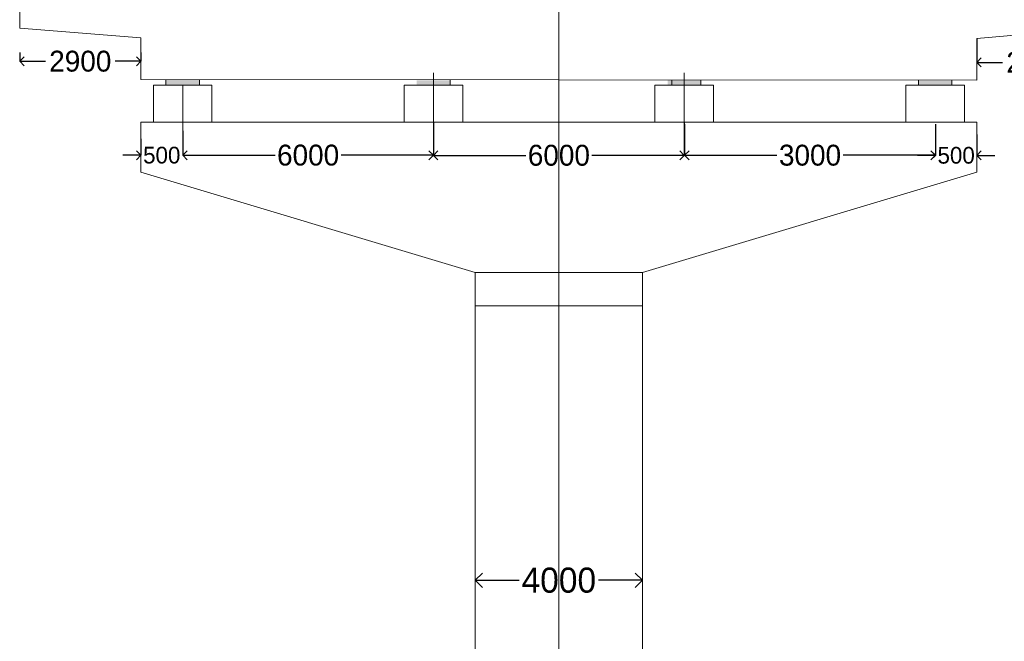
# Model space of a CAD drawing. Header units: millimetres. Extents: x -20950785 to 389010297, y -11535949 to 14056629.
# Tile 65 of 256: x 9431599 to 9455157, y -320437 to -305554. Entities that reach past the tile are written whole.
import ezdxf

# ---------------------------------------------------------------- set-up
doc = ezdxf.new("R2010")
doc.units = ezdxf.units.MM
doc.header["$LTSCALE"] = 60
doc.header["$MEASUREMENT"] = 0
doc.linetypes.add('CENTER', pattern=[2, 1.25, -0.25, 0.25, -0.25])
doc.layers.add('TEXT', color=7, linetype='Continuous')
doc.dimstyles.get("Standard").update_dxf_attribs({"dimtxt": 400, "dimasz": 215, "dimexe": 0.18, "dimexo": 0.0625, "dimgap": 0.09, "dimtad": 0, "dimtih": 1, "dimtoh": 1, "dimdec": 0, "dimzin": 4, "dimdsep": 46, "dimtxsty": 'Standard', "dimblk": 'OPEN90', "dimcen": 0, "dimadec": 0, "dimazin": 1, "dimtfac": 1, "dimtdec": 0, "dimtix": 1, "dimtofl": 0, "dimtmove": 0, "dimatfit": 3, "dimldrblk": 'OPEN30', "dimfxl": 1, "dimtolj": 1, "dimtzin": 0, "dimarcsym": 0})

# ---------------------------------------------------------------- blocks, each defined once
blk = doc.blocks.new('_Open90')
at = {"color": 0, "linetype": 'ByBlock', "lineweight": -2}
for p, q in [((0, 0), (-1, 0)), ((-0.5, 0.5), (0, 0)), ((0, 0), (-0.5, -0.5))]:
    blk.add_line(p, q, dxfattribs=at)
blk = doc.blocks.new('*D1576')
at = {"color": 0, "linetype": 'Continuous', "lineweight": -2, "transparency": 16777216}
for p, q in [((9431599, -306342), (9431599, -306550)), ((9434499, -306342), (9434499, -306550)), ((9431814, -306550), (9432216, -306550)), ((9434284, -306550), (9433883, -306550))]:
    blk.add_line(p, q, dxfattribs=at)
at = {"layer": 'Defpoints', "color": 0, "linetype": 'Continuous', "lineweight": 9, "transparency": 16777216}
for p in [(9431599, -306342), (9434499, -306342), (9434499, -306550)]:
    blk.add_point(p, dxfattribs=at)
at = {"color": 0, "linetype": 'Continuous', "lineweight": -2, "transparency": 16777216, "xscale": 215, "yscale": 215, "zscale": 215, "rotation": 180}
blk.add_blockref('_Open90', (9431599, -306550), dxfattribs=at)
at = {"color": 0, "linetype": 'Continuous', "lineweight": -2, "transparency": 16777216, "xscale": 215, "yscale": 215, "zscale": 215}
blk.add_blockref('_Open90', (9434499, -306550), dxfattribs=at)
at = {"color": 0, "linetype": 'Continuous', "lineweight": 9, "transparency": 16777216, "insert": (9433049, -306550), "char_height": 400, "attachment_point": 5}
blk.add_mtext('\\A1;{\\H1.25x;2900}', dxfattribs=at)
blk = doc.blocks.new('_Open30')
at = {"color": 0, "linetype": 'ByBlock', "lineweight": -2}
for p, q in [((-1, 0.268), (0, 0)), ((0, 0), (-1, -0.268)), ((0, 0), (-1, 0))]:
    blk.add_line(p, q, dxfattribs=at)
blk = doc.blocks.new('*D1636')
at = {"color": 0, "linetype": 'Continuous', "lineweight": -2, "transparency": 16777216}
for p, q in [((9457399, -305754), (9457399, -306578)), ((9454499, -306004), (9454499, -306578)), ((9454714, -306578), (9455116, -306578)), ((9457184, -306578), (9456783, -306578))]:
    blk.add_line(p, q, dxfattribs=at)
at = {"layer": 'Defpoints', "color": 0, "linetype": 'Continuous', "lineweight": 9, "transparency": 16777216}
for p in [(9457399, -305754), (9454499, -306004), (9457399, -306578)]:
    blk.add_point(p, dxfattribs=at)
at = {"color": 0, "linetype": 'Continuous', "lineweight": -2, "transparency": 16777216, "xscale": 215, "yscale": 215, "zscale": 215, "rotation": 180}
blk.add_blockref('_Open90', (9454499, -306578), dxfattribs=at)
at = {"color": 0, "linetype": 'Continuous', "lineweight": -2, "transparency": 16777216, "xscale": 215, "yscale": 215, "zscale": 215}
blk.add_blockref('_Open90', (9457399, -306578), dxfattribs=at)
at = {"color": 0, "linetype": 'Continuous', "lineweight": 9, "transparency": 16777216, "insert": (9455949, -306578), "char_height": 400, "attachment_point": 5}
blk.add_mtext('\\A1;{\\H1.25x;2900}', dxfattribs=at)
blk = doc.blocks.new('*D1644')
at = {"color": 0, "linetype": 'Continuous', "lineweight": -2, "ltscale": 20, "transparency": 16777216}
for p, q in [((9435500, -308213), (9435500, -308800)), ((9441500, -308213), (9441500, -308800)), ((9435715, -308799), (9437709, -308799)), ((9441285, -308799), (9439292, -308799))]:
    blk.add_line(p, q, dxfattribs=at)
at = {"layer": 'Defpoints', "color": 0, "linetype": 'Continuous', "lineweight": 9, "ltscale": 20, "transparency": 16777216}
for p in [(9435500, -308213), (9441500, -308213), (9441500, -308799)]:
    blk.add_point(p, dxfattribs=at)
at = {"color": 0, "linetype": 'Continuous', "lineweight": -2, "ltscale": 20, "transparency": 16777216, "xscale": 215, "yscale": 215, "zscale": 215, "rotation": 180}
blk.add_blockref('_Open90', (9435500, -308799), dxfattribs=at)
at = {"color": 0, "linetype": 'Continuous', "lineweight": -2, "ltscale": 20, "transparency": 16777216, "xscale": 215, "yscale": 215, "zscale": 215}
blk.add_blockref('_Open90', (9441500, -308799), dxfattribs=at)
at = {"color": 0, "linetype": 'Continuous', "lineweight": 9, "ltscale": 20, "transparency": 16777216, "insert": (9438500, -308799), "char_height": 400, "attachment_point": 5}
blk.add_mtext('\\A1;{\\H1.25x;6000}', dxfattribs=at)
blk = doc.blocks.new('*D1645')
at = {"color": 0, "linetype": 'Continuous', "lineweight": -2, "ltscale": 20, "transparency": 16777216}
for p, q in [((9441500, -308005), (9441500, -308803)), ((9447500, -308005), (9447500, -308803)), ((9441715, -308803), (9443709, -308803)), ((9447285, -308803), (9445292, -308803))]:
    blk.add_line(p, q, dxfattribs=at)
at = {"layer": 'Defpoints', "color": 0, "linetype": 'Continuous', "lineweight": 9, "ltscale": 20, "transparency": 16777216}
for p in [(9441500, -308005), (9447500, -308005), (9447500, -308803)]:
    blk.add_point(p, dxfattribs=at)
at = {"color": 0, "linetype": 'Continuous', "lineweight": -2, "ltscale": 20, "transparency": 16777216, "xscale": 215, "yscale": 215, "zscale": 215, "rotation": 180}
blk.add_blockref('_Open90', (9441500, -308803), dxfattribs=at)
at = {"color": 0, "linetype": 'Continuous', "lineweight": -2, "ltscale": 20, "transparency": 16777216, "xscale": 215, "yscale": 215, "zscale": 215}
blk.add_blockref('_Open90', (9447500, -308803), dxfattribs=at)
at = {"color": 0, "linetype": 'Continuous', "lineweight": 9, "ltscale": 20, "transparency": 16777216, "insert": (9444500, -308803), "char_height": 400, "attachment_point": 5}
blk.add_mtext('\\A1;{\\H1.25x;6000}', dxfattribs=at)
blk = doc.blocks.new('*D1605')
at = {"color": 0, "linetype": 'Continuous', "lineweight": -2, "ltscale": 20, "transparency": 16777216}
for p, q in [((9447509, -308056), (9447509, -308802)), ((9453510, -308056), (9453510, -308802)), ((9447724, -308801), (9449718, -308801)), ((9453295, -308801), (9451301, -308801))]:
    blk.add_line(p, q, dxfattribs=at)
at = {"layer": 'Defpoints', "color": 0, "linetype": 'Continuous', "lineweight": 9, "ltscale": 20, "transparency": 16777216}
for p in [(9447509, -308056), (9453510, -308056), (9453510, -308801)]:
    blk.add_point(p, dxfattribs=at)
at = {"color": 0, "linetype": 'Continuous', "lineweight": -2, "ltscale": 20, "transparency": 16777216, "xscale": 215, "yscale": 215, "zscale": 215, "rotation": 180}
blk.add_blockref('_Open90', (9447509, -308801), dxfattribs=at)
at = {"color": 0, "linetype": 'Continuous', "lineweight": -2, "ltscale": 20, "transparency": 16777216, "xscale": 215, "yscale": 215, "zscale": 215}
blk.add_blockref('_Open90', (9453510, -308801), dxfattribs=at)
at = {"color": 0, "linetype": 'Continuous', "lineweight": 9, "ltscale": 20, "transparency": 16777216, "insert": (9450509, -308801), "char_height": 400, "attachment_point": 5}
blk.add_mtext('\\A1;{\\H1.25x;3000}', dxfattribs=at)
blk = doc.blocks.new('*D1606')
at = {"color": 0, "linetype": 'Continuous', "lineweight": -2, "ltscale": 20, "transparency": 16777216}
for p, q in [((9434498, -308403), (9434498, -308799)), ((9435499, -308403), (9435499, -308799)), ((9434283, -308799), (9434068, -308799)), ((9435714, -308799), (9435929, -308799))]:
    blk.add_line(p, q, dxfattribs=at)
at = {"layer": 'Defpoints', "color": 0, "linetype": 'Continuous', "lineweight": 9, "ltscale": 20, "transparency": 16777216}
for p in [(9434498, -308403), (9435499, -308403), (9435499, -308799)]:
    blk.add_point(p, dxfattribs=at)
at = {"color": 0, "linetype": 'Continuous', "lineweight": -2, "ltscale": 20, "transparency": 16777216, "xscale": 215, "yscale": 215, "zscale": 215}
blk.add_blockref('_Open90', (9434498, -308799), dxfattribs=at)
at = {"color": 0, "linetype": 'Continuous', "lineweight": -2, "ltscale": 20, "transparency": 16777216, "xscale": 215, "yscale": 215, "zscale": 215, "rotation": 180}
blk.add_blockref('_Open90', (9435499, -308799), dxfattribs=at)
at = {"color": 0, "linetype": 'Continuous', "lineweight": 9, "ltscale": 20, "transparency": 16777216, "insert": (9434998, -308799), "char_height": 400, "attachment_point": 5}
blk.add_mtext('\\A1;500', dxfattribs=at)
blk = doc.blocks.new('*D1646')
at = {"color": 0, "linetype": 'Continuous', "lineweight": -2, "ltscale": 20, "transparency": 16777216}
for p, q in [((9453510, -308356), (9453510, -308803)), ((9454499, -308306), (9454499, -308803)), ((9453295, -308803), (9453080, -308803)), ((9454714, -308803), (9454929, -308803))]:
    blk.add_line(p, q, dxfattribs=at)
at = {"layer": 'Defpoints', "color": 0, "linetype": 'Continuous', "lineweight": 9, "ltscale": 20, "transparency": 16777216}
for p in [(9453510, -308356), (9454499, -308306), (9454499, -308803)]:
    blk.add_point(p, dxfattribs=at)
at = {"color": 0, "linetype": 'Continuous', "lineweight": -2, "ltscale": 20, "transparency": 16777216, "xscale": 215, "yscale": 215, "zscale": 215}
blk.add_blockref('_Open90', (9453510, -308803), dxfattribs=at)
at = {"color": 0, "linetype": 'Continuous', "lineweight": -2, "ltscale": 20, "transparency": 16777216, "xscale": 215, "yscale": 215, "zscale": 215, "rotation": 180}
blk.add_blockref('_Open90', (9454499, -308803), dxfattribs=at)
at = {"color": 0, "linetype": 'Continuous', "lineweight": 9, "ltscale": 20, "transparency": 16777216, "insert": (9454005, -308803), "char_height": 400, "attachment_point": 5}
blk.add_mtext('\\A1;500', dxfattribs=at)
blk = doc.blocks.new('*D1610')
at = {"color": 0, "linetype": 'Continuous', "lineweight": -2, "ltscale": 20, "transparency": 16777216}
for p, q in [((9442499, -318976), (9442499, -318976)), ((9442849, -318976), (9443549, -318976)), ((9446149, -318976), (9445449, -318976)), ((9446499, -318976), (9446499, -318976))]:
    blk.add_line(p, q, dxfattribs=at)
at = {"layer": 'Defpoints', "color": 0, "linetype": 'Continuous', "lineweight": 9, "ltscale": 20, "transparency": 16777216}
for p in [(9442499, -318976), (9446499, -318976), (9446499, -318976)]:
    blk.add_point(p, dxfattribs=at)
at = {"color": 0, "linetype": 'Continuous', "lineweight": -2, "ltscale": 20, "transparency": 16777216, "xscale": 350, "yscale": 350, "zscale": 350, "rotation": 180}
blk.add_blockref('_Open90', (9442499, -318976), dxfattribs=at)
at = {"color": 0, "linetype": 'Continuous', "lineweight": -2, "ltscale": 20, "transparency": 16777216, "xscale": 350, "yscale": 350, "zscale": 350}
blk.add_blockref('_Open90', (9446499, -318976), dxfattribs=at)
at = {"color": 0, "linetype": 'Continuous', "lineweight": 9, "ltscale": 20, "transparency": 16777216, "insert": (9444499, -318976), "char_height": 600, "attachment_point": 5}
blk.add_mtext('\\A1;4000', dxfattribs=at)

msp = doc.modelspace()

# ---------------------------------------------------------------- hatches: boundary and pattern name
at = {"linetype": 'Continuous', "lineweight": 9}
for points in [[(9435895.98, -306998.75), (9435095.98, -306998.75), (9435095.98, -307118.75), (9435895.98, -307118.75)], [(9441900.95, -307003.65), (9441100.95, -307003.65), (9441100.95, -307123.65), (9441900.95, -307123.65)], [(9447900.31, -307003.65), (9447100.31, -307003.65), (9447100.31, -307123.65), (9447900.31, -307123.65)], [(9453899.24, -307013.68), (9453099.24, -307013.68), (9453099.24, -307133.68), (9453899.24, -307133.68)]]:
    msp.add_hatch(color=7, dxfattribs=at).paths.add_polyline_path(points)

# ---------------------------------------------------------------- linework, layer by layer
at = {"color": 7, "linetype": 'Continuous', "lineweight": 9}
for p, q in [((9431599.28, -305353.64), (9431599.28, -305753.64)), ((9431599.28, -305753.64), (9434499.28, -305987.05)), ((9457399.28, -305753.64), (9454499.28, -306003.65)), ((9434499.28, -306987.05), (9434499.28, -305987.05)), ((9454499.28, -307003.65), (9454499.28, -306003.65)), ((9441500.95, -306829.35), (9441500.95, -307405.97)), ((9447500.31, -306829.35), (9447500.31, -307405.97)), ((9434499.28, -306987.05), (9454499.28, -307003.65)), ((9434799.28, -307123.65), (9434799.28, -308004.65)), ((9434801.35, -307123.65), (9436199.28, -307123.65)), ((9435099.28, -306987.55), (9435099.28, -307123.65)), ((9435899.28, -306988.22), (9435899.28, -307123.65)), ((9436199.28, -307123.65), (9436199.28, -308004.65)), ((9440798.88, -307123.65), (9440798.88, -308004.65)), ((9440798.88, -307123.65), (9442201.74, -307123.65)), ((9441900.95, -307003.65), (9441900.95, -307123.65)), ((9442201.74, -307123.65), (9442201.74, -308004.65)), ((9446798.25, -307123.65), (9446798.25, -308004.65)), ((9446798.25, -307123.65), (9448201.11, -307123.65)), ((9447201.35, -307003.65), (9447201.35, -307123.65)), ((9447900.31, -307003.65), (9447900.31, -307123.65)), ((9448201.11, -307123.65), (9448201.11, -308004.65)), ((9452802.14, -307123.65), (9452802.14, -308004.65)), ((9452802.14, -307123.65), (9454202.14, -307123.65)), ((9453102.14, -307002.49), (9453102.14, -307123.65)), ((9453902.14, -307003.15), (9453902.14, -307123.65)), ((9454202.14, -307123.65), (9454202.14, -308004.65)), ((9434499.28, -308004.65), (9454499.28, -308004.65)), ((9434499.28, -308004.65), (9434499.28, -309204.65)), ((9441074.28, -308003.65), (9442324.28, -308003.65)), ((9441299.28, -308003.65), (9441299.28, -308004.65)), ((9442099.28, -308003.65), (9442099.28, -308004.65)), ((9454499.28, -308004.65), (9454499.28, -309204.65)), ((9442499.28, -311604.65), (9446499.28, -311604.65)), ((9442499.28, -311604.65), (9446499.28, -311604.65)), ((9442499.28, -311604.65), (9442499.28, -324667.77)), ((9446499.28, -311604.65), (9446499.28, -324667.77)), ((9442499.28, -312404.65), (9446499.28, -312404.65))]:
    msp.add_line(p, q, dxfattribs=at)
at = {"color": 7, "linetype": 'Continuous', "lineweight": 9, "ltscale": 20}
for p, q in [((9435500.31, -307123.65), (9435500.31, -308212.99)), ((9441500.31, -307123.65), (9441500.31, -308212.99)), ((9444500.31, -307123.65), (9444500.31, -308212.99)), ((9447500.31, -307123.65), (9447500.31, -308212.99)), ((9434499.28, -309204.65), (9442499.28, -311604.65)), ((9446499.28, -311604.65), (9454499.28, -309204.65))]:
    msp.add_line(p, q, dxfattribs=at)
at = {"layer": 'TEXT', "color": 7, "linetype": 'CENTER', "lineweight": 9, "ltscale": 1000}
msp.add_line((9444499.28, -303319.26), (9444499.28, -349731.52), dxfattribs=at)

# ---------------------------------------------------------------- dimensions: what is measured, and where the dimension line sits
at = {"color": 7, "linetype": 'Continuous', "lineweight": 9}
for base, p1, p2, picture, middle in [((9457399.28, -306578.16), (9454499.28, -306003.65), (9457399.28, -305753.64), '*D1636', (9455949.28, -306578.16)), ((9434499.28, -306550.27), (9431599.28, -306342.31), (9434499.28, -306342.31), '*D1576', (9433049.28, -306550.27))]:
    dim = msp.add_linear_dim(base=base, p1=p1, p2=p2, text='{\\H1.25x;<>}', dimstyle='Standard', dxfattribs=at)
    dim.commit()
    dim.dimension.update_dxf_attribs({"geometry": picture, "text_midpoint": middle})
at = {"color": 7, "linetype": 'Continuous', "lineweight": 9, "ltscale": 20}
for base, p1, p2, text, picture, middle in [((9447500.31, -308802.9), (9441500.31, -308004.65), (9447500.31, -308004.65), '{\\H1.25x;<>}', '*D1645', (9444500.31, -308802.9)), ((9453510.01, -308801.47), (9447508.92, -308056.26), (9453510.01, -308056.26), '{\\H1.25x;3000}', '*D1605', (9450509.46, -308801.47)), ((9441500.31, -308799.37), (9435500.31, -308212.99), (9441500.31, -308212.99), '{\\H1.25x;<>}', '*D1644', (9438500.31, -308799.37)), ((9454499.28, -308802.9), (9453510.01, -308356.26), (9454499.28, -308306.03), '500', '*D1646', (9454004.65, -308802.9)), ((9435498.54, -308799.08), (9434497.51, -308402.6), (9435498.54, -308402.6), '500', '*D1606', (9434998.02, -308799.08))]:
    dim = msp.add_linear_dim(base=base, p1=p1, p2=p2, text=text, dimstyle='Standard', dxfattribs=at)
    dim.commit()
    dim.dimension.update_dxf_attribs({"geometry": picture, "text_midpoint": middle})
dim = msp.add_linear_dim(base=(9446499.28, -318976.29), p1=(9442499.28, -318976.29), p2=(9446499.28, -318976.29), dimstyle='Standard', override={"dimtxt": 600, "dimasz": 350}, dxfattribs=at)
dim.commit()
dim.dimension.update_dxf_attribs({"geometry": '*D1610', "text_midpoint": (9444499.28, -318976.29)})

doc.saveas('drawing.dxf')
